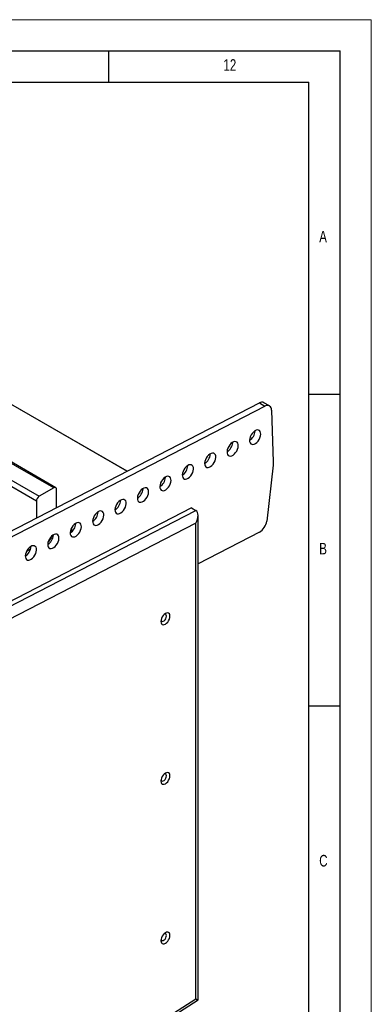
# Model space of a CAD drawing. Header units: millimetres. Extents: x 0 to 594, y 0 to 420.
# Tile 15 of 15: x 538 to 594, y 262 to 420. Entities that reach past the tile are written whole.
import ezdxf

# ---------------------------------------------------------------- set-up
doc = ezdxf.new("R2010")
doc.units = ezdxf.units.MM
doc.layers.add('FORMAT', color=7, linetype='Continuous')
doc.styles.add('SLDTEXTSTYLE0', font='TXT', dxfattribs={"width": 0.75})

msp = doc.modelspace()

# ---------------------------------------------------------------- linework, layer by layer
at = {"color": 7, "linetype": 'Continuous', "lineweight": 18}
for p in [(0, 420.0001), (594, 0.0001)]:
    msp.add_line(p, (594, 420.0001), dxfattribs=at)
at = {"color": 7, "linetype": 'Continuous', "lineweight": 25}
for p, q in [((543.1913, 344.9826), (464.5674, 390.3713)), ((543.5088, 345.0141), (464.8849, 390.4027)), ((540.4075, 342.857), (461.7835, 388.2457)), ((462.2325, 389.0234), (540.8565, 343.6348)), ((487.5785, 386.5203), (554.9183, 347.6458)), ((554.9192, 347.6462), (487.5793, 386.5207)), ((524.6367, 331.9951), (576.0903, 358.5882)), ((576.0903, 358.5882), (576.9883, 358.0698)), ((577.7221, 358.1162), (576.8241, 358.6346)), ((525.5347, 331.4767), (576.9883, 358.0698)), ((578.0498, 357.4354), (578.3053, 349.145)), ((575.4082, 354.082), (575.4094, 354.1371)), ((571.821, 352.228), (571.8223, 352.2831)), ((568.2338, 350.374), (568.2351, 350.4291)), ((578.3053, 349.145), (578.2819, 348.6137)), ((564.6466, 348.52), (564.6479, 348.5751)), ((578.2819, 348.6137), (577.2647, 339.6655)), ((561.0595, 346.666), (561.0607, 346.7211)), ((543.1913, 344.9826), (540.8565, 343.6348)), ((543.6404, 341.8169), (543.6404, 344.7234)), ((557.4723, 344.812), (557.4735, 344.8671)), ((540.4075, 342.857), (540.4075, 340.146)), ((553.8851, 342.958), (553.8863, 343.0131)), ((518.0354, 316.6247), (565.923, 341.3715)), ((565.2477, 341.7613), (521.2366, 319.0178)), ((550.2979, 341.1041), (550.2991, 341.1591)), ((565.2477, 341.7613), (565.923, 341.3715)), ((565.923, 339.3506), (518.8864, 315.0435)), ((546.7107, 339.2501), (546.7119, 339.3052)), ((565.923, 263.1077), (565.923, 339.3506)), ((566.2949, 262.9302), (566.2949, 340.5648)), ((546.065, 337.9359), (546.065, 338.4492)), ((576.0963, 337.8787), (566.2949, 332.813)), ((543.1235, 337.3961), (543.1247, 337.4512)), ((539.4689, 335.1599), (538.8305, 334.7913)), ((539.5363, 335.5421), (539.5375, 335.5972)), ((518.6713, 232.5551), (566.2946, 262.9295)), ((518.8864, 233.1075), (565.923, 263.1077))]:
    msp.add_line(p, q, dxfattribs=at)
at = {"color": 7, "linetype": 'Continuous', "lineweight": 25, "flags": 128}
for points in [[(576.3062, 353.5636), (576.2914, 353.8044), (576.2253, 354.0043), (576.1118, 354.1517), (575.9575, 354.2379), (575.7713, 354.2581), (575.5641, 354.2109), (575.348, 354.0991), (575.1353, 353.9293), (574.9386, 353.7113), (574.7693, 353.4578), (574.6372, 353.1835), (574.5499, 352.9044), (574.5126, 352.6366), (574.5275, 352.3957), (574.5935, 352.1958), (574.707, 352.0484), (574.8614, 351.9622), (575.0475, 351.9421), (575.2547, 351.9893), (575.4709, 352.101), (575.6836, 352.2708), (575.8802, 352.4888), (576.0496, 352.7423), (576.1817, 353.0166), (576.2689, 353.2958), (576.3062, 353.5636)], [(572.719, 351.7096), (572.7042, 351.9504), (572.6381, 352.1503), (572.5246, 352.2977), (572.3703, 352.3839), (572.1842, 352.4041), (571.977, 352.3569), (571.7608, 352.2451), (571.5481, 352.0753), (571.3514, 351.8574), (571.1821, 351.6038), (571.05, 351.3295), (570.9627, 351.0504), (570.9255, 350.7826), (570.9403, 350.5417), (571.0064, 350.3418), (571.1199, 350.1944), (571.2742, 350.1082), (571.4603, 350.0881), (571.6675, 350.1353), (571.8837, 350.247), (572.0964, 350.4168), (572.2931, 350.6348), (572.4624, 350.8883), (572.5945, 351.1626), (572.6818, 351.4418), (572.719, 351.7096)], [(569.1319, 349.8556), (569.117, 350.0964), (569.051, 350.2963), (568.9375, 350.4437), (568.7831, 350.53), (568.597, 350.5501), (568.3898, 350.5029), (568.1736, 350.3912), (567.9609, 350.2214), (567.7643, 350.0034), (567.5949, 349.7498), (567.4628, 349.4755), (567.3756, 349.1964), (567.3383, 348.9286), (567.3531, 348.6877), (567.4192, 348.4878), (567.5327, 348.3405), (567.687, 348.2542), (567.8732, 348.2341), (568.0804, 348.2813), (568.2966, 348.393), (568.5092, 348.5628), (568.7059, 348.7808), (568.8752, 349.0343), (569.0073, 349.3086), (569.0946, 349.5878), (569.1319, 349.8556)], [(565.5447, 348.0016), (565.5298, 348.2424), (565.4638, 348.4424), (565.3503, 348.5897), (565.1959, 348.676), (565.0098, 348.6961), (564.8026, 348.6489), (564.5864, 348.5372), (564.3738, 348.3674), (564.1771, 348.1494), (564.0077, 347.8959), (563.8756, 347.6215), (563.7884, 347.3424), (563.7511, 347.0746), (563.7659, 346.8338), (563.832, 346.6338), (563.9455, 346.4865), (564.0998, 346.4002), (564.286, 346.3801), (564.4932, 346.4273), (564.7094, 346.539), (564.922, 346.7088), (565.1187, 346.9268), (565.288, 347.1803), (565.4201, 347.4546), (565.5074, 347.7338), (565.5447, 348.0016)], [(561.9575, 346.1476), (561.9427, 346.3885), (561.8766, 346.5884), (561.7631, 346.7357), (561.6088, 346.822), (561.4226, 346.8421), (561.2154, 346.7949), (560.9992, 346.6832), (560.7866, 346.5134), (560.5899, 346.2954), (560.4205, 346.0419), (560.2884, 345.7676), (560.2012, 345.4884), (560.1639, 345.2206), (560.1787, 344.9798), (560.2448, 344.7798), (560.3583, 344.6325), (560.5126, 344.5462), (560.6988, 344.5261), (560.906, 344.5733), (561.1222, 344.685), (561.3348, 344.8548), (561.5315, 345.0728), (561.7008, 345.3263), (561.8329, 345.6007), (561.9202, 345.8798), (561.9575, 346.1476)], [(558.3703, 344.2936), (558.3555, 344.5345), (558.2894, 344.7344), (558.1759, 344.8817), (558.0216, 344.968), (557.8354, 344.9881), (557.6282, 344.9409), (557.412, 344.8292), (557.1994, 344.6594), (557.0027, 344.4414), (556.8334, 344.1879), (556.7012, 343.9136), (556.614, 343.6344), (556.5767, 343.3666), (556.5915, 343.1258), (556.6576, 342.9259), (556.7711, 342.7785), (556.9254, 342.6922), (557.1116, 342.6721), (557.3188, 342.7193), (557.535, 342.831), (557.7476, 343.0008), (557.9443, 343.2188), (558.1136, 343.4724), (558.2457, 343.7467), (558.333, 344.0258), (558.3703, 344.2936)], [(554.7831, 342.4396), (554.7683, 342.6805), (554.7022, 342.8804), (554.5887, 343.0278), (554.4344, 343.114), (554.2482, 343.1341), (554.041, 343.0869), (553.8248, 342.9752), (553.6122, 342.8054), (553.4155, 342.5874), (553.2462, 342.3339), (553.114, 342.0596), (553.0268, 341.7804), (552.9895, 341.5126), (553.0043, 341.2718), (553.0704, 341.0719), (553.1839, 340.9245), (553.3382, 340.8383), (553.5244, 340.8181), (553.7316, 340.8653), (553.9478, 340.9771), (554.1604, 341.1469), (554.3571, 341.3649), (554.5264, 341.6184), (554.6586, 341.8927), (554.7458, 342.1718), (554.7831, 342.4396)], [(551.1959, 340.5856), (551.1811, 340.8265), (551.115, 341.0264), (551.0015, 341.1738), (550.8472, 341.26), (550.661, 341.2801), (550.4538, 341.233), (550.2376, 341.1212), (550.025, 340.9514), (549.8283, 340.7334), (549.659, 340.4799), (549.5269, 340.2056), (549.4396, 339.9264), (549.4023, 339.6586), (549.4171, 339.4178), (549.4832, 339.2179), (549.5967, 339.0705), (549.751, 338.9843), (549.9372, 338.9642), (550.1444, 339.0113), (550.3606, 339.1231), (550.5732, 339.2929), (550.7699, 339.5109), (550.9392, 339.7644), (551.0714, 340.0387), (551.1586, 340.3179), (551.1959, 340.5856)], [(547.6087, 338.7317), (547.5939, 338.9725), (547.5278, 339.1724), (547.4143, 339.3198), (547.26, 339.406), (547.0738, 339.4261), (546.8666, 339.379), (546.6504, 339.2672), (546.4378, 339.0974), (546.2411, 338.8794), (546.0718, 338.6259), (545.9397, 338.3516), (545.8524, 338.0724), (545.8151, 337.8047), (545.8299, 337.5638), (545.896, 337.3639), (546.0095, 337.2165), (546.1638, 337.1303), (546.35, 337.1102), (546.5572, 337.1573), (546.7734, 337.2691), (546.986, 337.4389), (547.1827, 337.6569), (547.352, 337.9104), (547.4842, 338.1847), (547.5714, 338.4639), (547.6087, 338.7317)], [(546.065, 338.4492), (546.0564, 338.5454), (546.0476, 338.5824)], [(544.0215, 336.8777), (544.0067, 337.1185), (543.9406, 337.3184), (543.8271, 337.4658), (543.6728, 337.552), (543.4866, 337.5722), (543.2794, 337.525), (543.0632, 337.4132), (542.8506, 337.2434), (542.6539, 337.0254), (542.4846, 336.7719), (542.3525, 336.4976), (542.2652, 336.2185), (542.2279, 335.9507), (542.2428, 335.7098), (542.3088, 335.5099), (542.4223, 335.3625), (542.5767, 335.2763), (542.7628, 335.2562), (542.97, 335.3034), (543.1862, 335.4151), (543.3988, 335.5849), (543.5955, 335.8029), (543.7649, 336.0564), (543.897, 336.3307), (543.9842, 336.6099), (544.0215, 336.8777)], [(540.4343, 335.0237), (540.4195, 335.2645), (540.3534, 335.4644), (540.2399, 335.6118), (540.0856, 335.6981), (539.8994, 335.7182), (539.6922, 335.671), (539.476, 335.5593), (539.2634, 335.3895), (539.0667, 335.1715), (538.8974, 334.9179), (538.7653, 334.6436), (538.678, 334.3645), (538.6407, 334.0967), (538.6556, 333.8558), (538.7216, 333.6559), (538.8351, 333.5085), (538.9895, 333.4223), (539.1756, 333.4022), (539.3828, 333.4494), (539.599, 333.5611), (539.8117, 333.7309), (540.0083, 333.9489), (540.1777, 334.2024), (540.3098, 334.4767), (540.397, 334.7559), (540.4343, 335.0237)], [(560.3301, 323.5751), (560.3549, 323.3715), (560.4278, 323.2104), (560.5436, 323.1029), (560.6947, 323.0563), (560.8705, 323.0737), (561.0593, 323.154), (561.248, 323.2916), (561.4239, 323.4773), (561.5749, 323.6983), (561.6908, 323.9396), (561.7636, 324.1847), (561.7885, 324.417), (561.7636, 324.6206), (561.6908, 324.7816), (561.5749, 324.8891), (561.4239, 324.9357), (561.248, 324.9183), (561.0593, 324.8381), (560.8705, 324.7004), (560.6947, 324.5148), (560.5436, 324.2938), (560.4278, 324.0525), (560.3549, 323.8074), (560.3301, 323.5751)], [(560.3472, 323.7665), (560.3571, 323.7369), (560.4351, 323.6259), (560.5546, 323.5791), (560.7011, 323.6021), (560.8571, 323.6922), (561.0036, 323.8383), (561.123, 324.0231), (561.201, 324.224), (561.2281, 324.417), (561.201, 324.5787), (561.123, 324.6896), (561.0036, 324.7364), (560.9019, 324.7274)], [(560.3301, 298.0004), (560.3549, 297.7968), (560.4278, 297.6358), (560.5436, 297.5283), (560.6947, 297.4816), (560.8705, 297.4991), (561.0593, 297.5793), (561.248, 297.717), (561.4239, 297.9026), (561.5749, 298.1236), (561.6908, 298.3649), (561.7636, 298.61), (561.7885, 298.8423), (561.7636, 299.0459), (561.6908, 299.2069), (561.5749, 299.3144), (561.4239, 299.3611), (561.248, 299.3437), (561.0593, 299.2634), (560.8705, 299.1258), (560.6947, 298.9401), (560.5436, 298.7191), (560.4278, 298.4778), (560.3549, 298.2327), (560.3301, 298.0004)], [(560.3472, 298.1919), (560.3571, 298.1622), (560.4351, 298.0513), (560.5546, 298.0045), (560.7011, 298.0275), (560.8571, 298.1175), (561.0036, 298.2637), (561.123, 298.4484), (561.201, 298.6493), (561.2281, 298.8423), (561.201, 299.004), (561.123, 299.115), (561.0036, 299.1618), (560.9019, 299.1527)], [(560.3301, 272.4257), (560.3549, 272.2221), (560.4278, 272.0611), (560.5436, 271.9536), (560.6947, 271.907), (560.8705, 271.9244), (561.0593, 272.0047), (561.248, 272.1423), (561.4239, 272.3279), (561.5749, 272.5489), (561.6908, 272.7902), (561.7636, 273.0354), (561.7885, 273.2677), (561.7636, 273.4713), (561.6908, 273.6323), (561.5749, 273.7398), (561.4239, 273.7864), (561.248, 273.769), (561.0593, 273.6888), (560.8705, 273.5511), (560.6947, 273.3655), (560.5436, 273.1445), (560.4278, 272.9032), (560.3549, 272.658), (560.3301, 272.4257)], [(560.3472, 272.6172), (560.3571, 272.5875), (560.4351, 272.4766), (560.5546, 272.4298), (560.7011, 272.4528), (560.8571, 272.5428), (561.0036, 272.689), (561.123, 272.8737), (561.201, 273.0747), (561.2281, 273.2677), (561.201, 273.4294), (561.123, 273.5403), (561.0036, 273.5871), (560.9019, 273.5781)]]:
    msp.add_lwpolyline(points, dxfattribs=at)
at = {"color": 7, "linetype": 'Continuous', "lineweight": 25}
for centre, radius, start, end in [((576.4994, 357.9436), 0.7635, 64.832211, 122.40608), ((577.378, 357.5167), 0.6766, 353.097832, 125.170986), ((573.4659, 354.2246), 1.9475, 302.467956, 355.801541), ((569.8788, 352.3706), 1.9475, 302.467956, 355.801541), ((566.2916, 350.5166), 1.9475, 302.467956, 355.801541), ((562.7044, 348.6626), 1.9475, 302.467956, 355.801541), ((559.1172, 346.8086), 1.9475, 302.467956, 355.801541), ((543.3666, 344.7678), 0.2773, 350.785963, 129.203285), ((555.53, 344.9546), 1.9475, 302.467956, 355.801541), ((541.3823, 342.8127), 0.9759, 122.605478, 177.394522), ((551.9428, 343.1006), 1.9475, 302.467956, 355.801541), ((548.3556, 341.2466), 1.9475, 302.467956, 355.801541), ((544.7684, 339.3926), 1.9475, 302.467956, 355.801541), ((574.8392, 339.9761), 2.4453, 300.935607, 352.703971), ((541.1812, 337.5387), 1.9475, 302.467956, 355.801541), ((540.8982, 337.6995), 2.011, 312.895055, 347.110321), ((537.594, 335.6847), 1.9475, 302.467956, 355.801541)]:
    msp.add_arc(centre, radius, start, end, dxfattribs=at)
for centre, major_axis, ratio, start_param, end_param in [((565.0249, 339.869), (0.9104, 1.4952), 0.59224407, 4.7262254, 6.29702172), ((565.0249, 263.6261), (1.2699, -0.6963), 0.02258756, 5.51017078, 6.29556895)]:
    msp.add_ellipse(centre, major_axis=major_axis, ratio=ratio, start_param=start_param, end_param=end_param, dxfattribs=at)
at = {"layer": 'FORMAT'}
for p, q in [((15, 415.0001), (589, 415.0001)), ((552, 410.0001), (552, 415.0001)), ((589, 5.0001), (589, 415.0001)), ((20, 410.0001), (584, 410.0001)), ((584, 10.0001), (584, 410.0001)), ((584, 360), (589, 360)), ((589, 310), (584, 310))]:
    msp.add_line(p, q, dxfattribs=at)

# ---------------------------------------------------------------- texts
at = {"layer": 'FORMAT', "attachment_point": 1, "style": 'SLDTEXTSTYLE0'}
for s, insert, char_height in [('12', (570.3333, 413.668), 1.85208), ('A', (585.6667, 386.168), 1.8521), ('B', (585.6667, 336.168), 1.8521), ('C', (585.6667, 286.168), 1.8521)]:
    msp.add_mtext(s, dxfattribs=dict(at, insert=insert, char_height=char_height))

doc.saveas('drawing.dxf')
